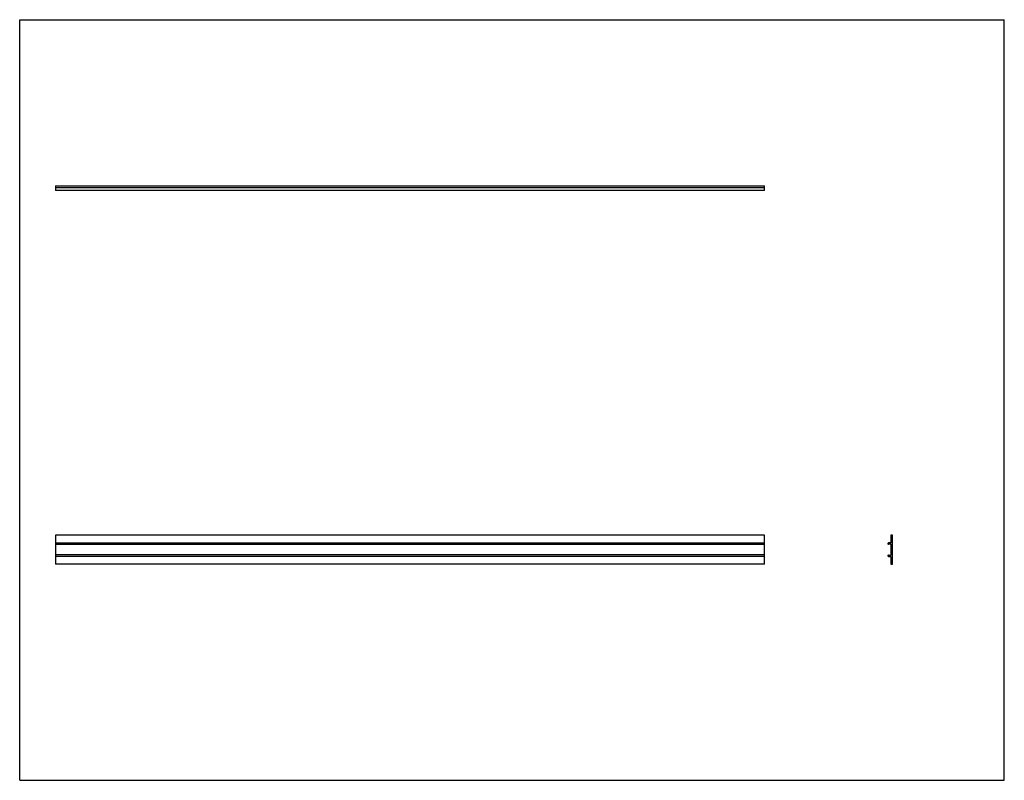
# Model space of a CAD drawing. Header units: inches. Extents: x 0 to 66.7, y 0 to 51.5.
import ezdxf

# ---------------------------------------------------------------- set-up
doc = ezdxf.new("R2010")
doc.units = ezdxf.units.IN
doc.header["$LTSCALE"] = 3.666667
doc.header["$MEASUREMENT"] = 0
doc.layers.get('0').update_dxf_attribs({"linetype": 'CONTINUOUS'})

msp = doc.modelspace()

# ---------------------------------------------------------------- linework, layer by layer
at = {"color": 7, "linetype": 'CONTINUOUS'}
for p, q in [((0, 0), (0, 51.515)), ((0, 51.515), (66.667, 51.515)), ((66.667, 0), (66.667, 51.515)), ((2.431, 40.255), (2.431, 39.944)), ((2.431, 40.255), (50.431, 40.255)), ((50.431, 40.137), (2.431, 40.137)), ((50.431, 39.944), (50.431, 40.255)), ((50.431, 39.944), (2.431, 39.944)), ((2.431, 16.607), (2.431, 14.638)), ((50.431, 16.607), (2.431, 16.607)), ((2.431, 16.079), (50.431, 16.079)), ((50.431, 14.638), (50.431, 16.607)), ((58.79, 16.04), (58.79, 16.012)), ((58.983, 16.079), (58.829, 16.079)), ((58.861, 16.012), (58.974, 16.012)), ((58.983, 16.607), (58.983, 16.079)), ((59.081, 16.607), (58.983, 16.607)), ((58.983, 16.005), (58.983, 15.241)), ((59.101, 14.658), (59.101, 16.587)), ((50.431, 15.977), (2.431, 15.977)), ((50.431, 15.268), (2.431, 15.268)), ((50.431, 15.166), (2.431, 15.166)), ((58.79, 15.233), (58.79, 15.205)), ((58.829, 15.166), (58.983, 15.166)), ((58.975, 15.233), (58.861, 15.233)), ((58.983, 15.166), (58.983, 14.638)), ((50.431, 14.638), (2.431, 14.638)), ((58.983, 14.638), (59.081, 14.638)), ((0, 0), (66.667, 0))]:
    msp.add_line(p, q, dxfattribs=at)
for centre, radius, start, end in [((58.829, 16.04), 0.0394, 90, 180), ((58.825, 16.012), 0.0354, 180, 359.98666), ((58.975, 16.005), 0.00787, 0, 98.26988), ((59.081, 16.587), 0.0197, 0, 90), ((58.825, 15.233), 0.0354, 0, 180), ((58.829, 15.205), 0.0394, 180, 270), ((58.975, 15.241), 0.00787, 273.2768, 360), ((59.081, 14.658), 0.0197, 270, 360)]:
    msp.add_arc(centre, radius, start, end, dxfattribs=at)

doc.saveas('drawing.dxf')
